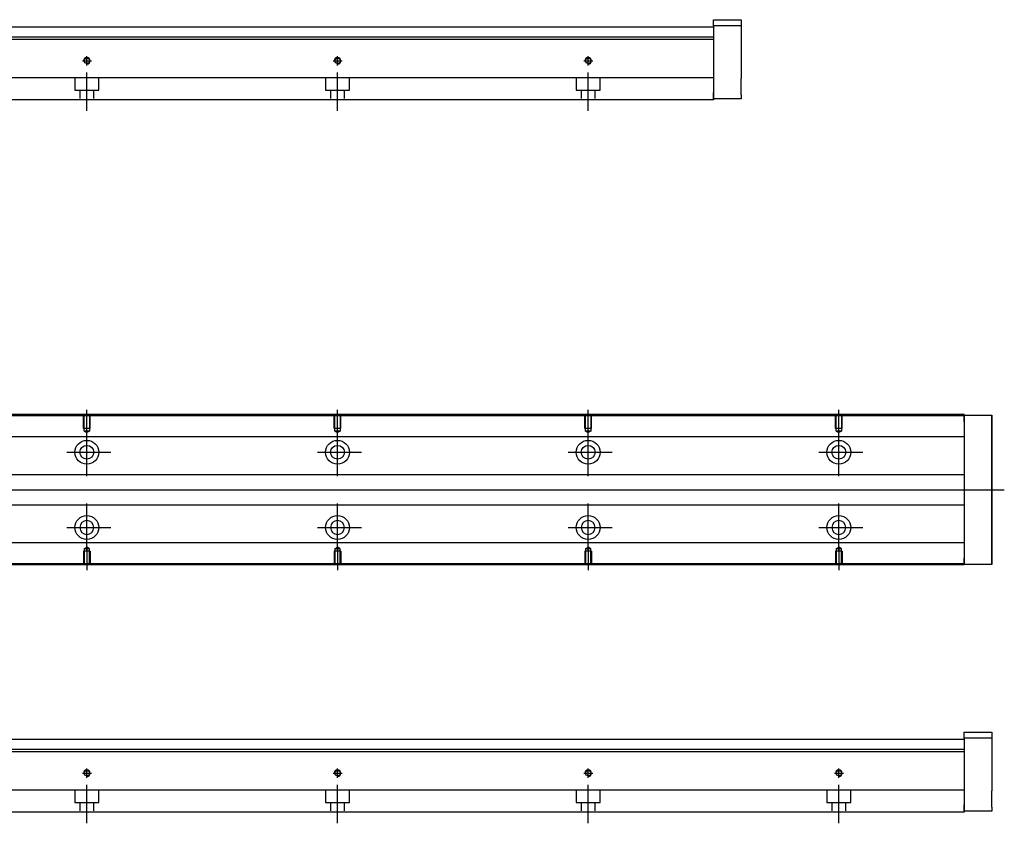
# Model space of a CAD drawing. Header units: millimetres. Extents: x -227 to 3135, y -1502 to 860.
# Tile 3 of 14: x 165 to 558, y -1493 to -1172. Entities that reach past the tile are written whole.
import ezdxf
from ezdxf.lldxf.tags import DXFTag

# ---------------------------------------------------------------- set-up
doc = ezdxf.new("R2010")
doc.units = ezdxf.units.MM
doc.layers.get('0').update_dxf_attribs({"linetype": 'CONTINUOUS'})
doc.layers.add('2', color=7, linetype='CONTINUOUS', true_color=0xffffff)
tags = doc.linetypes.add('DASHED', pattern=[25.72, 12.86, -12.86]).pattern_tags.tags
tags[6:7] = [DXFTag(74, 4), DXFTag(75, 0), DXFTag(340, '0'), DXFTag(46, 0.0), DXFTag(50, 0.0), DXFTag(44, 0.0), DXFTag(45, 0.0)]
tags[4:5] = [DXFTag(74, 4), DXFTag(75, 0), DXFTag(340, '0'), DXFTag(46, 0.0), DXFTag(50, 0.0), DXFTag(44, 0.0), DXFTag(45, 0.0)]

msp = doc.modelspace()

# ---------------------------------------------------------------- linework, layer by layer
at = {"linetype": 'Continuous'}
for p, q in [((542.14, -1330.43), (24.15, -1330.43)), ((542.14, -1329.93), (24.28, -1329.93)), ((542.14, -1329.93), (542.14, -1330.23)), ((542.14, -1332.73), (542.14, -1330.23)), ((542.14, -1330.23), (553.14, -1330.23)), ((553.14, -1330.23), (553.14, -1332.73)), ((553.14, -1330.23), (553.14, -1330.23)), ((553.14, -1330.23), (553.14, -1330.23)), ((553.14, -1330.23), (553.14, -1334.04)), ((553.14, -1334.04), (553.14, -1330.23)), ((553.14, -1330.23), (553.14, -1334.04)), ((553.14, -1332.73), (553.14, -1331.23)), ((553.14, -1334.04), (553.14, -1331.23)), ((542.14, -1332.73), (542.14, -1387.23)), ((553.14, -1332.73), (553.14, -1387.23)), ((553.14, -1387.23), (553.14, -1332.73)), ((542.14, -1338.76), (74.94, -1338.76)), ((542.14, -1353.93), (77.44, -1353.93)), ((77.44, -1365.93), (542.14, -1365.93)), ((542.14, -1381.11), (74.94, -1381.11)), ((553.14, -1385.92), (553.14, -1389.73)), ((553.14, -1388.73), (553.14, -1385.92)), ((553.14, -1385.92), (553.14, -1389.73)), ((553.14, -1389.73), (553.14, -1385.92)), ((542.14, -1389.93), (8.9, -1389.93)), ((542.14, -1389.43), (9.02, -1389.43)), ((542.14, -1389.73), (542.14, -1387.23)), ((542.14, -1389.73), (542.14, -1389.93)), ((553.14, -1389.73), (542.14, -1389.73)), ((553.14, -1388.73), (553.14, -1387.23)), ((553.14, -1387.23), (553.14, -1389.73)), ((553.14, -1389.73), (553.14, -1389.73)), ((553.14, -1389.73), (553.14, -1389.73))]:
    msp.add_line(p, q, dxfattribs=at)
at = {"linetype": 'DASHED', "ltscale": 0.1}
for p, q in [((190.84, -1335.53), (190.84, -1330.53)), ((191.07, -1336.53), (191.07, -1330.53)), ((193.22, -1330.53), (193.22, -1336.53)), ((193.44, -1335.53), (193.44, -1330.53)), ((290.84, -1335.53), (290.84, -1330.53)), ((291.07, -1336.53), (291.07, -1330.53)), ((293.22, -1330.53), (293.22, -1336.53)), ((293.44, -1335.53), (293.44, -1330.53)), ((390.84, -1335.53), (390.84, -1330.53)), ((391.07, -1336.53), (391.07, -1330.53)), ((393.22, -1330.53), (393.22, -1336.53)), ((393.44, -1335.53), (393.44, -1330.53)), ((490.84, -1335.53), (490.84, -1330.53)), ((491.07, -1336.53), (491.07, -1330.53)), ((493.22, -1330.53), (493.22, -1336.53)), ((493.44, -1335.53), (493.44, -1330.53)), ((193.44, -1335.53), (190.84, -1335.53)), ((293.44, -1335.53), (290.84, -1335.53)), ((393.44, -1335.53), (390.84, -1335.53)), ((493.44, -1335.53), (490.84, -1335.53)), ((193.22, -1336.53), (191.07, -1336.53)), ((191.07, -1336.53), (192.14, -1337.15)), ((193.22, -1336.53), (192.14, -1337.15)), ((293.22, -1336.53), (291.07, -1336.53)), ((291.07, -1336.53), (292.14, -1337.15)), ((293.22, -1336.53), (292.14, -1337.15)), ((393.22, -1336.53), (391.07, -1336.53)), ((391.07, -1336.53), (392.14, -1337.15)), ((393.22, -1336.53), (392.14, -1337.15)), ((493.22, -1336.53), (491.07, -1336.53)), ((491.07, -1336.53), (492.14, -1337.15)), ((493.22, -1336.53), (492.14, -1337.15)), ((193.44, -1384.43), (190.84, -1384.43)), ((190.84, -1384.43), (190.84, -1389.43)), ((191.07, -1383.43), (192.14, -1382.81)), ((191.07, -1383.43), (191.07, -1389.43)), ((193.22, -1383.43), (191.07, -1383.43)), ((193.22, -1383.43), (192.14, -1382.81)), ((193.22, -1389.43), (193.22, -1383.43)), ((193.44, -1384.43), (193.44, -1389.43)), ((293.44, -1384.43), (290.84, -1384.43)), ((290.84, -1384.43), (290.84, -1389.43)), ((291.07, -1383.43), (292.14, -1382.81)), ((291.07, -1383.43), (291.07, -1389.43)), ((293.22, -1383.43), (291.07, -1383.43)), ((293.22, -1383.43), (292.14, -1382.81)), ((293.22, -1389.43), (293.22, -1383.43)), ((293.44, -1384.43), (293.44, -1389.43)), ((393.44, -1384.43), (390.84, -1384.43)), ((390.84, -1384.43), (390.84, -1389.43)), ((391.07, -1383.43), (392.14, -1382.81)), ((391.07, -1383.43), (391.07, -1389.43)), ((393.22, -1383.43), (391.07, -1383.43)), ((393.22, -1383.43), (392.14, -1382.81)), ((393.22, -1389.43), (393.22, -1383.43)), ((393.44, -1384.43), (393.44, -1389.43)), ((493.44, -1384.43), (490.84, -1384.43)), ((490.84, -1384.43), (490.84, -1389.43)), ((491.07, -1383.43), (492.14, -1382.81)), ((491.07, -1383.43), (491.07, -1389.43)), ((493.22, -1383.43), (491.07, -1383.43)), ((493.22, -1383.43), (492.14, -1382.81)), ((493.22, -1389.43), (493.22, -1383.43)), ((493.44, -1384.43), (493.44, -1389.43))]:
    msp.add_line(p, q, dxfattribs=at)
for p, q in [((192.14, -1337.15), (192.14, -1328.03)), ((292.14, -1337.15), (292.14, -1328.03)), ((392.14, -1337.15), (392.14, -1328.03)), ((492.14, -1337.15), (492.14, -1328.03)), ((192.14, -1354.51), (192.14, -1335.46)), ((292.14, -1354.51), (292.14, -1335.46)), ((392.14, -1354.51), (392.14, -1335.46)), ((492.14, -1354.51), (492.14, -1335.46)), ((184.19, -1344.98), (201.67, -1344.98)), ((284.19, -1344.98), (301.67, -1344.98)), ((384.19, -1344.98), (401.67, -1344.98)), ((484.19, -1344.98), (501.67, -1344.98)), ((16.57, -1359.93), (558.14, -1359.93)), ((192.14, -1384.51), (192.14, -1365.46)), ((292.14, -1384.51), (292.14, -1365.46)), ((392.14, -1384.51), (392.14, -1365.46)), ((492.14, -1384.51), (492.14, -1365.46)), ((184.19, -1374.98), (201.67, -1374.98)), ((284.19, -1374.98), (301.67, -1374.98)), ((384.19, -1374.98), (401.67, -1374.98)), ((484.19, -1374.98), (501.67, -1374.98)), ((192.14, -1382.81), (192.14, -1391.93)), ((292.14, -1382.81), (292.14, -1391.93)), ((392.14, -1382.81), (392.14, -1391.93)), ((492.14, -1382.81), (492.14, -1391.93))]:
    msp.add_line(p, q)
at = {"linetype": 'DASHED'}
for p, q in [((542.14, -1330.23), (542.14, -1330.43)), ((542.14, -1330.23), (542.14, -1332.73)), ((542.14, -1330.43), (542.14, -1331.43)), ((542.14, -1331.43), (542.14, -1337.76)), ((542.14, -1337.76), (542.14, -1338.76)), ((542.14, -1338.76), (542.14, -1340.3)), ((542.14, -1340.3), (542.14, -1343.86)), ((542.14, -1343.86), (542.14, -1345.78)), ((542.14, -1345.78), (542.14, -1349.48)), ((542.14, -1370.48), (542.14, -1374.09)), ((542.14, -1374.09), (542.14, -1376)), ((542.14, -1376), (542.14, -1379.56)), ((542.14, -1379.56), (542.14, -1381.11)), ((542.14, -1381.11), (542.14, -1382.11)), ((542.14, -1382.11), (542.14, -1388.43)), ((542.14, -1387.23), (542.14, -1389.73)), ((542.14, -1388.43), (542.14, -1389.43)), ((542.14, -1389.43), (542.14, -1389.73))]:
    msp.add_line(p, q, dxfattribs=at)
at = {"linetype": 'Continuous'}
for centre, radius in [((192.14, -1344.98), 4.75), ((192.14, -1344.98), 2.75), ((292.14, -1344.98), 4.75), ((292.14, -1344.98), 2.75), ((392.14, -1344.98), 4.75), ((392.14, -1344.98), 2.75), ((492.14, -1344.98), 4.75), ((492.14, -1344.98), 2.75), ((192.14, -1374.98), 4.75), ((292.14, -1374.98), 4.75), ((392.14, -1374.98), 4.75), ((492.14, -1374.98), 4.75)]:
    msp.add_circle(centre, radius, dxfattribs=at)
at = {"linetype": 'Continuous', "extrusion": (0, 0, -1)}
for centre in [(-192.14, -1374.98), (-292.14, -1374.98), (-392.14, -1374.98), (-492.14, -1374.98)]:
    msp.add_circle(centre, 2.75, dxfattribs=at)
at = {"linetype": 'Continuous'}
for points, knots in [([(553.14, -1334.04), (553.14, -1334.22), (553.14, -1334.4), (553.14, -1334.76), (553.14, -1334.93), (553.14, -1335.28), (553.14, -1335.44), (553.14, -1335.76), (553.14, -1335.91), (553.14, -1336.19), (553.14, -1336.32), (553.14, -1336.57), (553.14, -1336.68), (553.14, -1336.87), (553.14, -1336.96), (553.14, -1337.1), (553.14, -1337.16), (553.14, -1337.24), (553.14, -1337.27), (553.14, -1337.3), (553.14, -1337.3), (553.14, -1337.26), (553.14, -1337.23), (553.14, -1337.14), (553.14, -1337.08), (553.14, -1336.93), (553.14, -1336.84), (553.14, -1336.64), (553.14, -1336.53), (553.14, -1336.28), (553.14, -1336.15), (553.14, -1335.86), (553.14, -1335.71), (553.14, -1335.39), (553.14, -1335.22), (553.14, -1335.05), (553.14, -1334.73), (553.14, -1334.38), (553.14, -1334.04)], [0, 0, 0, 0, 0.052893, 0.052893, 0.105785, 0.105785, 0.158678, 0.158678, 0.211571, 0.211571, 0.264464, 0.264464, 0.317356, 0.317356, 0.370249, 0.370249, 0.423142, 0.423142, 0.476034, 0.476034, 0.528927, 0.528927, 0.58182, 0.58182, 0.634712, 0.634712, 0.687605, 0.687605, 0.740498, 0.740498, 0.793391, 0.793391, 0.846283, 0.846283, 0.899176, 0.899176, 0.899176, 1, 1, 1, 1]), ([(553.14, -1334.04), (553.14, -1334.22), (553.14, -1334.4), (553.14, -1334.76), (553.14, -1334.93), (553.14, -1335.28), (553.14, -1335.44), (553.14, -1335.76), (553.14, -1335.91), (553.14, -1336.19), (553.14, -1336.32), (553.14, -1336.57), (553.14, -1336.68), (553.14, -1336.87), (553.14, -1336.96), (553.14, -1337.1), (553.14, -1337.16), (553.14, -1337.24), (553.14, -1337.27), (553.14, -1337.3), (553.14, -1337.3), (553.14, -1337.26), (553.14, -1337.23), (553.14, -1337.14), (553.14, -1337.08), (553.14, -1336.93), (553.14, -1336.84), (553.14, -1336.64), (553.14, -1336.53), (553.14, -1336.28), (553.14, -1336.15), (553.14, -1335.86), (553.14, -1335.71), (553.14, -1335.39), (553.14, -1335.22), (553.14, -1335.05), (553.14, -1334.73), (553.14, -1334.38), (553.14, -1334.04)], [0, 0, 0, 0, 0.052893, 0.052893, 0.105785, 0.105785, 0.158678, 0.158678, 0.211571, 0.211571, 0.264464, 0.264464, 0.317356, 0.317356, 0.370249, 0.370249, 0.423142, 0.423142, 0.476034, 0.476034, 0.528927, 0.528927, 0.58182, 0.58182, 0.634712, 0.634712, 0.687605, 0.687605, 0.740498, 0.740498, 0.793391, 0.793391, 0.846283, 0.846283, 0.899176, 0.899176, 0.899176, 1, 1, 1, 1]), ([(553.14, -1385.92), (553.14, -1385.74), (553.14, -1385.56), (553.14, -1385.2), (553.14, -1385.03), (553.14, -1384.69), (553.14, -1384.52), (553.14, -1384.2), (553.14, -1384.05), (553.14, -1383.77), (553.14, -1383.64), (553.14, -1383.39), (553.14, -1383.28), (553.14, -1383.09), (553.14, -1383), (553.14, -1382.86), (553.14, -1382.8), (553.14, -1382.72), (553.14, -1382.69), (553.14, -1382.66), (553.14, -1382.66), (553.14, -1382.7), (553.14, -1382.73), (553.14, -1382.82), (553.14, -1382.88), (553.14, -1383.03), (553.14, -1383.12), (553.14, -1383.32), (553.14, -1383.43), (553.14, -1383.68), (553.14, -1383.81), (553.14, -1384.1), (553.14, -1384.25), (553.14, -1384.57), (553.14, -1384.74), (553.14, -1385.07), (553.14, -1385.23), (553.14, -1385.57), (553.14, -1385.74), (553.14, -1385.92)], [0, 0, 0, 0, 0.052926, 0.052926, 0.105852, 0.105852, 0.158778, 0.158778, 0.211704, 0.211704, 0.26463, 0.26463, 0.317556, 0.317556, 0.370482, 0.370482, 0.423408, 0.423408, 0.476333, 0.476333, 0.529259, 0.529259, 0.582185, 0.582185, 0.635111, 0.635111, 0.688037, 0.688037, 0.740963, 0.740963, 0.793889, 0.793889, 0.846815, 0.846815, 0.899741, 0.899741, 0.949242, 0.949242, 1, 1, 1, 1]), ([(553.14, -1382.67), (553.14, -1382.67), (553.14, -1382.67), (553.14, -1382.7), (553.14, -1382.73), (553.14, -1382.82), (553.14, -1382.88), (553.14, -1383.03), (553.14, -1383.12), (553.14, -1383.32), (553.14, -1383.43), (553.14, -1383.68), (553.14, -1383.81), (553.14, -1384.1), (553.14, -1384.25), (553.14, -1384.57), (553.14, -1384.74), (553.14, -1385.07), (553.14, -1385.23), (553.14, -1385.57), (553.14, -1385.74), (553.14, -1385.92)], [0, 0, 0, 0, 0.058411, 0.058411, 0.164275, 0.164275, 0.270139, 0.270139, 0.376003, 0.376003, 0.481867, 0.481867, 0.587731, 0.587731, 0.693595, 0.693595, 0.799459, 0.799459, 0.898473, 0.898473, 1, 1, 1, 1]), ([(553.14, -1385.92), (553.14, -1385.74), (553.14, -1385.56), (553.14, -1385.2), (553.14, -1385.03), (553.14, -1384.69), (553.14, -1384.52), (553.14, -1384.2), (553.14, -1384.05), (553.14, -1383.77), (553.14, -1383.64), (553.14, -1383.39), (553.14, -1383.28), (553.14, -1383.09), (553.14, -1383), (553.14, -1382.86), (553.14, -1382.8), (553.14, -1382.72), (553.14, -1382.69), (553.14, -1382.68)], [0, 0, 0, 0, 0.111112, 0.111112, 0.222224, 0.222224, 0.333337, 0.333337, 0.444449, 0.444449, 0.555561, 0.555561, 0.666673, 0.666673, 0.777785, 0.777785, 0.888898, 0.888898, 1, 1, 1, 1])]:
    msp.add_open_spline(points, degree=3, knots=knots, dxfattribs=at)
at = {"layer": '2', "linetype": 'Continuous'}
for p, q in [((442.14, -1172.46), (453.14, -1172.46)), ((442.14, -1174.96), (442.14, -1172.46)), ((453.14, -1172.46), (453.14, -1174.96)), ((442.14, -1175.46), (77.79, -1175.46)), ((453.14, -1174.96), (442.14, -1174.96)), ((442.14, -1174.96), (442.14, -1201.46)), ((453.14, -1174.96), (453.14, -1180.46)), ((442.14, -1180.41), (-57.86, -1180.41)), ((442.14, -1179.41), (41.39, -1179.41)), ((442.14, -1180.41), (442.14, -1195.11)), ((453.14, -1186.96), (453.14, -1195.96)), ((442.14, -1195.61), (37.24, -1195.61)), ((442.14, -1195.11), (442.14, -1195.61)), ((442.14, -1195.61), (442.14, -1202.41)), ((442.14, -1203.96), (442.14, -1201.46)), ((442.14, -1204.41), (34.98, -1204.41)), ((442.14, -1202.41), (442.14, -1204.41)), ((453.14, -1203.96), (442.14, -1203.96)), ((453.14, -1202.46), (453.14, -1203.96)), ((542.14, -1456.54), (553.14, -1456.54)), ((542.14, -1459.04), (542.14, -1456.54)), ((553.14, -1456.54), (553.14, -1459.04)), ((542.14, -1459.54), (77.79, -1459.54)), ((553.14, -1459.04), (542.14, -1459.04)), ((542.14, -1459.04), (542.14, -1485.54)), ((553.14, -1459.04), (553.14, -1464.54)), ((542.14, -1464.5), (-57.86, -1464.5)), ((542.14, -1463.5), (41.39, -1463.5)), ((542.14, -1464.5), (542.14, -1479.2)), ((553.14, -1471.04), (553.14, -1480.04)), ((542.14, -1479.7), (37.24, -1479.7)), ((542.14, -1479.2), (542.14, -1479.7)), ((542.14, -1479.7), (542.14, -1486.5)), ((542.14, -1488.5), (34.98, -1488.5)), ((542.14, -1488.04), (542.14, -1485.54)), ((542.14, -1486.5), (542.14, -1488.5)), ((553.14, -1488.04), (542.14, -1488.04)), ((553.14, -1486.54), (553.14, -1488.04))]:
    msp.add_line(p, q, dxfattribs=at)
at = {"layer": '2', "linetype": 'DASHED'}
for p, q in [((442.14, -1179.41), (442.14, -1180.41)), ((542.14, -1463.5), (542.14, -1464.5))]:
    msp.add_line(p, q, dxfattribs=at)
at = {"layer": '2', "ltscale": 0.5}
for p, q in [((190.34, -1188.86), (193.94, -1188.86)), ((192.14, -1190.73), (192.14, -1187.06)), ((290.34, -1188.86), (293.94, -1188.86)), ((292.14, -1190.73), (292.14, -1187.06)), ((390.34, -1188.86), (393.94, -1188.86)), ((392.14, -1190.73), (392.14, -1187.06)), ((192.14, -1208.86), (192.14, -1193.5)), ((292.14, -1208.86), (292.14, -1193.5)), ((392.14, -1208.86), (392.14, -1193.5)), ((190.34, -1472.95), (193.94, -1472.95)), ((192.14, -1474.81), (192.14, -1471.15)), ((290.34, -1472.95), (293.94, -1472.95)), ((292.14, -1474.81), (292.14, -1471.15)), ((390.34, -1472.95), (393.94, -1472.95)), ((392.14, -1474.81), (392.14, -1471.15)), ((490.34, -1472.95), (493.94, -1472.95)), ((492.14, -1474.81), (492.14, -1471.15)), ((192.14, -1492.95), (192.14, -1477.59)), ((292.14, -1492.95), (292.14, -1477.59)), ((392.14, -1492.95), (392.14, -1477.59)), ((492.14, -1492.95), (492.14, -1477.59))]:
    msp.add_line(p, q, dxfattribs=at)
at = {"layer": '2', "linetype": 'DASHED', "ltscale": 0.1}
for p, q in [((187.39, -1195.61), (187.39, -1200.56)), ((196.89, -1200.56), (196.89, -1195.61)), ((287.39, -1195.61), (287.39, -1200.56)), ((296.89, -1200.56), (296.89, -1195.61)), ((387.39, -1195.61), (387.39, -1200.56)), ((396.89, -1200.56), (396.89, -1195.61)), ((187.39, -1200.56), (196.89, -1200.56)), ((189.39, -1200.56), (189.39, -1203.86)), ((194.89, -1203.86), (194.89, -1200.56)), ((287.39, -1200.56), (296.89, -1200.56)), ((289.39, -1200.56), (289.39, -1203.86)), ((294.89, -1203.86), (294.89, -1200.56)), ((387.39, -1200.56), (396.89, -1200.56)), ((389.39, -1200.56), (389.39, -1203.86)), ((394.89, -1203.86), (394.89, -1200.56)), ((187.39, -1479.7), (187.39, -1484.65)), ((196.89, -1484.65), (196.89, -1479.7)), ((287.39, -1479.7), (287.39, -1484.65)), ((296.89, -1484.65), (296.89, -1479.7)), ((387.39, -1479.7), (387.39, -1484.65)), ((396.89, -1484.65), (396.89, -1479.7)), ((487.39, -1479.7), (487.39, -1484.65)), ((496.89, -1484.65), (496.89, -1479.7)), ((187.39, -1484.65), (196.89, -1484.65)), ((189.39, -1484.65), (189.39, -1487.95)), ((194.89, -1487.95), (194.89, -1484.65)), ((287.39, -1484.65), (296.89, -1484.65)), ((289.39, -1484.65), (289.39, -1487.95)), ((294.89, -1487.95), (294.89, -1484.65)), ((387.39, -1484.65), (396.89, -1484.65)), ((389.39, -1484.65), (389.39, -1487.95)), ((394.89, -1487.95), (394.89, -1484.65)), ((487.39, -1484.65), (496.89, -1484.65)), ((489.39, -1484.65), (489.39, -1487.95)), ((494.89, -1487.95), (494.89, -1484.65))]:
    msp.add_line(p, q, dxfattribs=at)
at = {"layer": '2', "linetype": 'Continuous'}
for centre in [(192.14, -1188.86), (292.14, -1188.86), (392.14, -1188.86), (192.14, -1472.95), (292.14, -1472.95), (392.14, -1472.95), (492.14, -1472.95)]:
    msp.add_circle(centre, 1.07, dxfattribs=at)
at = {"layer": '2'}
for centre in [(192.14, -1188.86), (292.14, -1188.86), (392.14, -1188.86), (192.14, -1472.95), (292.14, -1472.95), (392.14, -1472.95), (492.14, -1472.95)]:
    msp.add_arc(centre, 1.3, 270, 180, dxfattribs=at)
at = {"layer": '2', "linetype": 'Continuous'}
for points in [[(453.14, -1180.46), (453.14, -1180.46), (453.14, -1180.48), (453.14, -1180.54), (453.14, -1180.58), (453.14, -1180.7), (453.14, -1180.77), (453.14, -1180.94), (453.14, -1181.04), (453.14, -1181.26), (453.14, -1181.39), (453.14, -1181.65), (453.14, -1181.8), (453.14, -1182.1), (453.14, -1182.26), (453.14, -1182.59), (453.14, -1182.76), (453.14, -1183.11), (453.14, -1183.29), (453.14, -1183.65), (453.14, -1183.83), (453.14, -1184.19), (453.14, -1184.37), (453.14, -1184.71), (453.14, -1184.89), (453.14, -1185.21), (453.14, -1185.37), (453.14, -1185.67), (453.14, -1185.81), (453.14, -1186.07), (453.14, -1186.19), (453.14, -1186.41), (453.14, -1186.51), (453.14, -1186.67), (453.14, -1186.75), (453.14, -1186.85), (453.14, -1186.89), (453.14, -1186.95), (453.14, -1186.96), (453.14, -1186.96)], [(453.14, -1202.46), (453.14, -1202.46), (453.14, -1202.45), (453.14, -1202.39), (453.14, -1202.34), (453.14, -1202.22), (453.14, -1202.15), (453.14, -1201.98), (453.14, -1201.88), (453.14, -1201.66), (453.14, -1201.53), (453.14, -1201.27), (453.14, -1201.12), (453.14, -1200.82), (453.14, -1200.66), (453.14, -1200.33), (453.14, -1200.16), (453.14, -1199.81), (453.14, -1199.63), (453.14, -1199.27), (453.14, -1199.09), (453.14, -1198.73), (453.14, -1198.56), (453.14, -1198.21), (453.14, -1198.04), (453.14, -1197.71), (453.14, -1197.55), (453.14, -1197.25), (453.14, -1197.11), (453.14, -1196.85), (453.14, -1196.73), (453.14, -1196.51), (453.14, -1196.41), (453.14, -1196.25), (453.14, -1196.18), (453.14, -1196.07), (453.14, -1196.03), (453.14, -1195.97), (453.14, -1195.96), (453.14, -1195.96)], [(553.14, -1464.54), (553.14, -1464.54), (553.14, -1464.56), (553.14, -1464.62), (553.14, -1464.66), (553.14, -1464.78), (553.14, -1464.85), (553.14, -1465.03), (553.14, -1465.13), (553.14, -1465.35), (553.14, -1465.47), (553.14, -1465.74), (553.14, -1465.88), (553.14, -1466.18), (553.14, -1466.34), (553.14, -1466.67), (553.14, -1466.84), (553.14, -1467.19), (553.14, -1467.37), (553.14, -1467.73), (553.14, -1467.91), (553.14, -1468.27), (553.14, -1468.45), (553.14, -1468.8), (553.14, -1468.97), (553.14, -1469.3), (553.14, -1469.45), (553.14, -1469.75), (553.14, -1469.89), (553.14, -1470.16), (553.14, -1470.28), (553.14, -1470.49), (553.14, -1470.59), (553.14, -1470.76), (553.14, -1470.83), (553.14, -1470.94), (553.14, -1470.98), (553.14, -1471.03), (553.14, -1471.04), (553.14, -1471.04)], [(553.14, -1486.54), (553.14, -1486.54), (553.14, -1486.53), (553.14, -1486.47), (553.14, -1486.42), (553.14, -1486.31), (553.14, -1486.23), (553.14, -1486.06), (553.14, -1485.96), (553.14, -1485.74), (553.14, -1485.62), (553.14, -1485.35), (553.14, -1485.21), (553.14, -1484.9), (553.14, -1484.75), (553.14, -1484.41), (553.14, -1484.24), (553.14, -1483.89), (553.14, -1483.71), (553.14, -1483.36), (553.14, -1483.17), (553.14, -1482.82), (553.14, -1482.64), (553.14, -1482.29), (553.14, -1482.12), (553.14, -1481.79), (553.14, -1481.63), (553.14, -1481.33), (553.14, -1481.19), (553.14, -1480.93), (553.14, -1480.81), (553.14, -1480.59), (553.14, -1480.5), (553.14, -1480.33), (553.14, -1480.26), (553.14, -1480.15), (553.14, -1480.11), (553.14, -1480.06), (553.14, -1480.04), (553.14, -1480.04)]]:
    msp.add_open_spline(points, degree=3, knots=[0, 0, 0, 0, 0.052926, 0.052926, 0.105852, 0.105852, 0.158778, 0.158778, 0.211704, 0.211704, 0.26463, 0.26463, 0.317556, 0.317556, 0.370482, 0.370482, 0.423408, 0.423408, 0.476333, 0.476333, 0.529259, 0.529259, 0.582185, 0.582185, 0.635111, 0.635111, 0.688037, 0.688037, 0.740963, 0.740963, 0.793889, 0.793889, 0.846815, 0.846815, 0.899741, 0.899741, 0.949242, 0.949242, 1, 1, 1, 1], dxfattribs=at)

doc.saveas('drawing.dxf')
